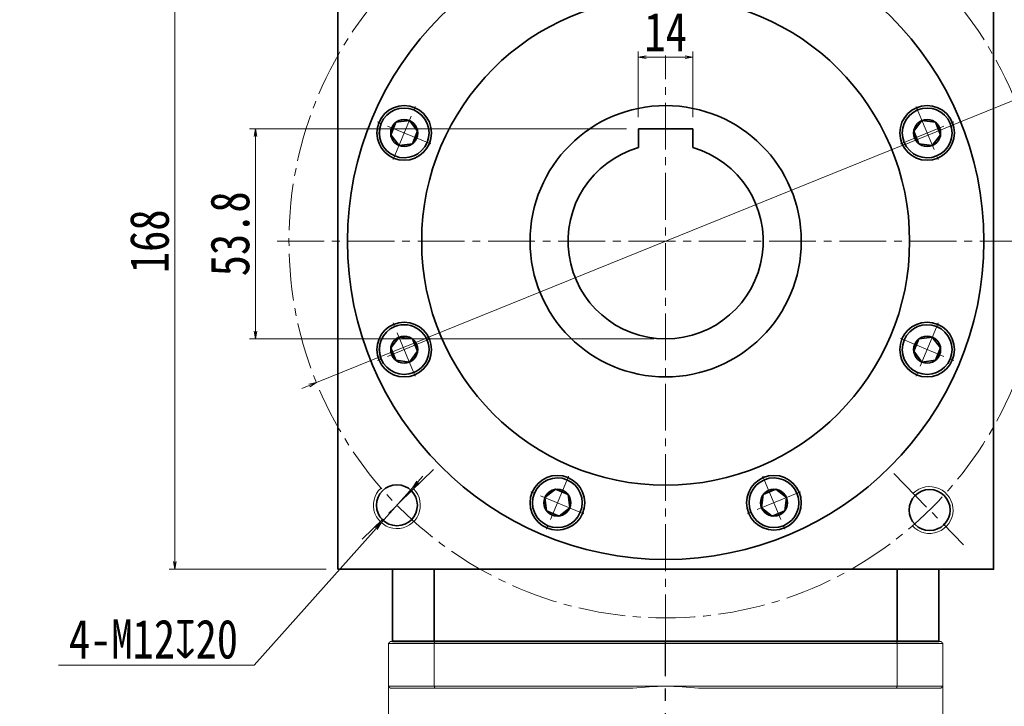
# Model space of a CAD drawing. Header units: millimetres. Extents: x 296 to 1501, y 157 to 1004.
# Tile 6 of 8: x 792 to 1044, y 713 to 889. Entities that reach past the tile are written whole.
import ezdxf

# ---------------------------------------------------------------- set-up
doc = ezdxf.new("R2010")
doc.units = ezdxf.units.MM
doc.set_wipeout_variables(frame=1)
doc.linetypes.add('CENTER2', pattern=[28.575, 19.05, -3.175, 3.175, -3.175])
doc.linetypes.add('点画线', pattern=[18, 12, -2, 2, -2])
doc.layers.add('3中心线层', color=1, linetype='CENTER2')
for name, color, linetype, lineweight in [('EB0', 7, 'Continuous', 35), ('中心线层', 1, '点画线', 18), ('尺寸线层', 3, 'Continuous', 18), ('粗实线', 7, 'Continuous', 40), ('粗实线层', 7, 'Continuous', 35)]:
    doc.layers.add(name, color=color, linetype=linetype, lineweight=lineweight)
doc.styles.add('宋体', font='SimSun.ttf', dxfattribs={"width": 0.8})
doc.dimstyles.new('A水平标注$0', dxfattribs={"dimtxt": 3.5, "dimasz": 2, "dimexe": 1.5, "dimexo": 3, "dimgap": 1.1, "dimtad": 1, "dimtoh": 1, "dimdec": 4, "dimdsep": 46, "dimtxsty": '宋体', "dimblk": 'OPEN', "dimcen": 3, "dimclrd": 3, "dimclre": 3, "dimclrt": 6, "dimadec": 0, "dimazin": 0, "dimtm": 1e-09, "dimtfac": 1, "dimtdec": 4, "dimtix": 1, "dimtmove": 0, "dimatfit": 3, "dimldrblk": 'OPEN', "dimfxl": 0, "dimlwd": 13, "dimlwe": 13, "dimarcsym": 0})
doc.dimstyles.new('D直径标注φ25', dxfattribs={"dimtxt": 3.5, "dimasz": 2, "dimexe": 1, "dimexo": 3, "dimtad": 1, "dimtoh": 1, "dimdec": 1, "dimdsep": 46, "dimtxsty": '宋体', "dimblk": 'OPEN', "dimcen": 3, "dimclrd": 3, "dimclre": 3, "dimclrt": 130, "dimadec": 0, "dimazin": 0, "dimtm": 1e-09, "dimtfac": 1, "dimtdec": 1, "dimtmove": 0, "dimatfit": 0, "dimldrblk": 'OPEN', "dimfxl": 0, "dimlwd": 13, "dimlwe": 13, "dimarcsym": 0})
doc.dimstyles.new('螺孔(M8-7H)', dxfattribs={"dimtxt": 3.5, "dimasz": 2, "dimexe": 1.25, "dimexo": 3, "dimtad": 1, "dimtoh": 1, "dimdec": 4, "dimdsep": 46, "dimtxsty": '宋体', "dimblk": 'OPEN', "dimcen": 3, "dimclrd": 3, "dimclre": 3, "dimclrt": 2, "dimadec": 0, "dimazin": 0, "dimtm": 1e-09, "dimtfac": 1, "dimtdec": 4, "dimtmove": 0, "dimatfit": 3, "dimldrblk": 'OPEN', "dimfxl": 0, "dimlwd": 9, "dimlwe": 9, "dimarcsym": 0})

# ---------------------------------------------------------------- blocks, each defined once
blk = doc.blocks.new('*X7')
at = {"layer": '中心线层', "linetype": '点画线', "lineweight": 18}
for p, q in [((0, -7.37), (0, 7.37)), ((-7.37, 0), (7.37, 0))]:
    blk.add_line(p, q, dxfattribs=at)
at = {"layer": '粗实线层'}
for p, q in [((-3.46, 0), (-1.73, 3)), ((-1.73, 3), (1.73, 3)), ((3.46, 0), (1.73, 3)), ((3.46, 0), (1.73, 3)), ((-3.46, 0), (-1.73, -3)), ((3.46, 0), (1.73, -3)), ((-1.73, -3), (1.73, -3))]:
    blk.add_line(p, q, dxfattribs=at)
blk.add_circle((0, 0), 3.46, dxfattribs=at)
for start, end in [(0, 180), (180, 360)]:
    blk.add_arc((0, 0), 6.37, start, end, dxfattribs=at)
blk = doc.blocks.new('_Open')
at = {"color": 0, "linetype": 'ByBlock', "lineweight": -2}
for p, q in [((-1, 0.17), (0, 0)), ((-1, -0.17), (0, 0)), ((0, 0), (-1, 0))]:
    blk.add_line(p, q, dxfattribs=at)
blk = doc.blocks.new('*D18')
at = {"layer": 'Defpoints', "color": 0, "transparency": 16777216}
for p in [(1046.63, 868.53), (867.72, 796.13)]:
    blk.add_point(p, dxfattribs=at)
at = {"layer": '尺寸线层', "color": 3, "lineweight": 13, "transparency": 16777216}
for p, q in [((1048.48, 869.28), (1063.32, 875.29)), ((1063.32, 875.29), (1089.94, 875.29)), ((867.72, 796.13), (1046.63, 868.53)), ((865.87, 795.38), (864.01, 794.63))]:
    blk.add_line(p, q, dxfattribs=at)
at = {"layer": '尺寸线层', "color": 3, "lineweight": 13, "transparency": 16777216, "xscale": 2, "yscale": 2, "zscale": 2}
for p, rotation in [((1046.63, 868.53), 202.0337009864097), ((867.72, 796.13), 22.0337009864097)]:
    blk.add_blockref('_Open', p, dxfattribs=dict(at, rotation=rotation))
at = {"layer": '尺寸线层', "color": 130, "transparency": 16777216, "insert": (1077.38, 882.01), "char_height": 10, "attachment_point": 5, "style": '宋体', "bg_fill": 3, "box_fill_scale": 1.1, "bg_fill_color": 256, "bg_fill_true_color": 13158600, "bg_fill_transparency": 0}
blk.add_mtext('φ193', dxfattribs=at)
blk = doc.blocks.new('*D20')
at = {"layer": 'Defpoints', "color": 0, "transparency": 16777216}
for p in [(831.47, 916.33), (873.17, 916.33), (873.17, 748.33)]:
    blk.add_point(p, dxfattribs=at)
at = {"layer": '尺寸线层', "color": 3, "lineweight": 13, "transparency": 16777216}
for p, q in [((870.17, 916.33), (829.97, 916.33)), ((831.47, 750.33), (831.47, 914.33)), ((870.17, 748.33), (829.97, 748.33))]:
    blk.add_line(p, q, dxfattribs=at)
at = {"layer": '尺寸线层', "color": 3, "lineweight": 13, "transparency": 16777216, "xscale": 2, "yscale": 2, "zscale": 2}
for p, rotation in [((831.47, 916.33), 90), ((831.47, 748.33), 270)]:
    blk.add_blockref('_Open', p, dxfattribs=dict(at, rotation=rotation))
at = {"layer": '尺寸线层', "color": 6, "transparency": 16777216, "insert": (824.97, 832.33), "char_height": 10, "attachment_point": 5, "rotation": 90, "style": '宋体', "bg_fill": 3, "box_fill_scale": 1.1, "bg_fill_color": 256, "bg_fill_true_color": 13158600, "bg_fill_transparency": 0}
blk.add_mtext('168', dxfattribs=at)
blk = doc.blocks.new('*D23')
at = {"layer": 'Defpoints', "color": 0, "transparency": 16777216}
for p in [(950.17, 879.45), (950.17, 861.13), (964.17, 861.13)]:
    blk.add_point(p, dxfattribs=at)
at = {"layer": '尺寸线层', "color": 3, "lineweight": 13, "transparency": 16777216}
for p, q in [((950.17, 864.13), (950.17, 880.95)), ((964.17, 864.13), (964.17, 880.95)), ((962.17, 879.45), (952.17, 879.45))]:
    blk.add_line(p, q, dxfattribs=at)
at = {"layer": '尺寸线层', "color": 3, "lineweight": 13, "transparency": 16777216, "xscale": 2, "yscale": 2, "zscale": 2, "rotation": 180}
blk.add_blockref('_Open', (950.17, 879.45), dxfattribs=at)
at = {"layer": '尺寸线层', "color": 3, "lineweight": 13, "transparency": 16777216, "xscale": 2, "yscale": 2, "zscale": 2}
blk.add_blockref('_Open', (964.17, 879.45), dxfattribs=at)
at = {"layer": '尺寸线层', "color": 6, "transparency": 16777216, "insert": (957.17, 885.95), "char_height": 10, "attachment_point": 5, "style": '宋体', "bg_fill": 3, "box_fill_scale": 1.1, "bg_fill_color": 256, "bg_fill_true_color": 13158600, "bg_fill_transparency": 0}
blk.add_mtext('14', dxfattribs=at)
blk = doc.blocks.new('*D24')
at = {"layer": 'Defpoints', "color": 0, "transparency": 16777216}
for p in [(950.17, 861.13), (852.1, 807.33), (957.17, 807.33)]:
    blk.add_point(p, dxfattribs=at)
at = {"layer": '尺寸线层', "color": 3, "lineweight": 13, "transparency": 16777216}
for p, q in [((947.17, 861.13), (850.6, 861.13)), ((852.1, 859.13), (852.1, 809.33)), ((954.17, 807.33), (850.6, 807.33))]:
    blk.add_line(p, q, dxfattribs=at)
at = {"layer": '尺寸线层', "color": 3, "lineweight": 13, "transparency": 16777216, "xscale": 2, "yscale": 2, "zscale": 2}
for p, rotation in [((852.1, 861.13), 90), ((852.1, 807.33), 270)]:
    blk.add_blockref('_Open', p, dxfattribs=dict(at, rotation=rotation))
at = {"layer": '尺寸线层', "color": 6, "transparency": 16777216, "insert": (845.6, 834.23), "char_height": 10, "attachment_point": 5, "rotation": 90, "style": '宋体', "bg_fill": 3, "box_fill_scale": 1.1, "bg_fill_color": 256, "bg_fill_true_color": 13158600, "bg_fill_transparency": 0}
blk.add_mtext('53.8', dxfattribs=at)
blk = doc.blocks.new('*D28')
at = {"layer": 'Defpoints', "color": 0, "transparency": 16777216}
for p in [(1041.17, 916.33), (1167.19, 916.33), (1046.67, 559.83)]:
    blk.add_point(p, dxfattribs=at)
at = {"layer": '尺寸线层', "color": 3, "lineweight": 13, "transparency": 16777216}
for p, q in [((1044.17, 916.33), (1168.69, 916.33)), ((1167.19, 561.83), (1167.19, 914.33)), ((1049.67, 559.83), (1168.69, 559.83))]:
    blk.add_line(p, q, dxfattribs=at)
at = {"layer": '尺寸线层', "color": 3, "lineweight": 13, "transparency": 16777216, "xscale": 2, "yscale": 2, "zscale": 2}
for p, rotation in [((1167.19, 916.33), 90), ((1167.19, 559.83), 270)]:
    blk.add_blockref('_Open', p, dxfattribs=dict(at, rotation=rotation))
at = {"layer": '尺寸线层', "color": 6, "transparency": 16777216, "insert": (1160.69, 738.08), "char_height": 10, "attachment_point": 5, "rotation": 90, "style": '宋体', "bg_fill": 3, "box_fill_scale": 1.1, "bg_fill_color": 256, "bg_fill_true_color": 13158600, "bg_fill_transparency": 0}
blk.add_mtext('356.5', dxfattribs=at)
blk = doc.blocks.new('*D31')
at = {"color": 3, "lineweight": 9, "transparency": 16777216}
for p, q in [((893.65, 770.68), (894.98, 772.18)), ((892.32, 769.19), (884.33, 760.24)), ((851.8, 723.76), (883, 758.74)), ((801.64, 723.76), (851.8, 723.76))]:
    blk.add_line(p, q, dxfattribs=at)
at = {"layer": 'Defpoints', "color": 0, "transparency": 16777216}
for p in [(892.32, 769.19), (884.33, 760.24)]:
    blk.add_point(p, dxfattribs=at)
at = {"color": 3, "lineweight": 9, "transparency": 16777216, "xscale": 2, "yscale": 2, "zscale": 2}
for p, rotation in [((892.32, 769.19), 228.2693170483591), ((884.33, 760.24), 48.26931704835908)]:
    blk.add_blockref('_Open', p, dxfattribs=dict(at, rotation=rotation))
at = {"color": 2, "transparency": 16777216, "insert": (825.97, 730.36), "char_height": 10, "attachment_point": 5, "style": '宋体', "bg_fill": 3, "box_fill_scale": 1.1, "bg_fill_color": 256, "bg_fill_true_color": 13158600, "bg_fill_transparency": 0}
blk.add_mtext('4-M12{\\famgdt|b0|i0|c0|p0;x}{20}', dxfattribs=at)

msp = doc.modelspace()

# ---------------------------------------------------------------- linework, layer by layer
at = {"color": 7, "linetype": 'Continuous', "lineweight": 15}
for p, q in [((897.88461, 729.33102), (897.88461, 718.33103)), ((1016.4637, 729.33102), (897.88461, 729.33102)), ((898.0662, 729.83103), (1016.2821, 729.83103)), ((1016.2821, 729.83103), (1027.67415, 729.83103)), ((1028.17415, 729.33102), (1016.4637, 729.33102)), ((1016.4637, 718.33103), (1016.4637, 729.33102)), ((1028.17415, 729.33102), (1028.17415, 718.33103)), ((886.17415, 718.33103), (897.88461, 718.33103)), ((898.0662, 717.83102), (886.67415, 717.83102)), ((897.88461, 718.33103), (957.17415, 718.33103)), ((948.76285, 717.83102), (898.0662, 717.83102)), ((957.17415, 718.33103), (1016.4637, 718.33103)), ((1016.2821, 717.83102), (965.58545, 717.83102)), ((1027.67415, 717.83102), (1016.2821, 717.83102)), ((1016.4637, 718.33103), (1028.17415, 718.33103))]:
    msp.add_line(p, q, dxfattribs=at)
for start, end in [(90, 96.8037548), (83.1962452, 90)]:
    msp.add_arc((957.17415, 647.33103), 71, start, end, dxfattribs=at)
for points in [[(897.88461, 729.33102), (898.0662, 729.83103)], [(1016.4637, 729.33102), (1016.2821, 729.83103)], [(1028.17415, 729.33102), (1027.67415, 729.83103)], [(886.17415, 718.33103), (886.17415, 676.83102)], [(886.17415, 718.33103), (886.67415, 717.83102)], [(897.88461, 718.33103), (898.0662, 717.83102)], [(1016.4637, 718.33103), (1016.2821, 717.83102)], [(1028.17415, 718.33103), (1027.67415, 717.83102)], [(1028.17415, 676.83102), (1028.17415, 718.33103)]]:
    msp.add_open_spline(points, degree=1, dxfattribs=at)
at = {"layer": '3中心线层'}
msp.add_line((957.17415, 549.4854), (957.17415, 729.83103), dxfattribs=at)
at = {"layer": 'EB0', "linetype": 'Continuous', "lineweight": 35}
msp.add_line((887.17415, 729.83103), (1027.17415, 729.83103), dxfattribs=at)
msp.add_line((887.17415, 729.83103), (1027.17415, 729.83103), dxfattribs=at)
msp.add_line((887.17415, 729.83103), (1027.17415, 729.83103), dxfattribs=at)
msp.add_line((887.17415, 729.83103), (1027.17415, 729.83103), dxfattribs=at)
at = {"layer": '中心线层'}
for p, q in [((957.17415, 729.83103), (957.17415, 931.83103)), ((857.67415, 832.33103), (1056.67415, 832.33103)), ((897.66076, 773.88038), (879.45031, 755.99512)), ((1015.6248, 772.81764), (1033.51006, 754.60719))]:
    msp.add_line(p, q, dxfattribs=at)
msp.add_circle((957.17415, 832.33103), 96.5, dxfattribs=at)
at = {"layer": '粗实线', "color": 0, "lineweight": 40}
msp.add_line((1027.17415, 729.83103), (887.17415, 729.83103), dxfattribs=at)
msp.add_line((1027.17415, 729.83103), (887.17415, 729.83103), dxfattribs=at)
at = {"layer": '粗实线层'}
for p, q in [((887.17415, 729.83103), (887.17415, 748.33103)), ((897.88461, 729.83103), (897.88461, 748.33103)), ((1016.4637, 729.83103), (1016.4637, 748.33103)), ((1027.17415, 729.83103), (1027.17415, 748.33103))]:
    msp.add_line(p, q, dxfattribs=at)
for centre, radius in [((957.17415, 832.33103), 81.5), ((957.17415, 832.33103), 62.5), ((890.19288, 860.07558), 7), ((1024.15542, 860.07558), 7), ((890.19288, 804.58648), 7), ((1024.15542, 804.58648), 7), ((929.4296, 765.34977), 7), ((984.9187, 765.34977), 7), ((888.3264, 764.71271), 5.25), ((1024.79247, 763.48328), 5.25)]:
    msp.add_circle(centre, radius, dxfattribs=at)
at = {"layer": '粗实线层', "lineweight": 18}
for centre, start, end in [((1024.79247, 763.48328), 222.7023328, 134.4838358), ((888.3264, 764.71271), 132.7023328, 44.4838358)]:
    msp.add_arc(centre, 6, start, end, dxfattribs=at)

# ---------------------------------------------------------------- next in the draw order: wipeouts: each hides what was drawn before it
for points in [[(892.62866, 865.95607), (892.59739, 865.96893), (892.56605, 865.98162), (892.53464, 865.99415), (892.50316, 866.0065), (892.47162, 866.01869), (892.44001, 866.03072), (892.40835, 866.04257), (892.37661, 866.05426), (892.34482, 866.06577), (892.31297, 866.07712), (892.28105, 866.0883), (892.24908, 866.09931), (892.21705, 866.11015), (892.18496, 866.12081), (892.15282, 866.13131), (892.12062, 866.14164), (892.08837, 866.15179), (892.05606, 866.16178), (892.0237, 866.17159), (891.99129, 866.18123), (891.95883, 866.1907), (891.92632, 866.19999), (891.89376, 866.20912), (891.86115, 866.21807), (891.82849, 866.22684), (891.79579, 866.23545), (891.76304, 866.24387), (891.73025, 866.25213), (891.69741, 866.26021), (891.66454, 866.26811), (891.66454, 866.26811), (891.37167, 866.33047), (891.0762, 866.37899), (890.77878, 866.41356), (890.48005, 866.4341), (890.18069, 866.44057), (889.88136, 866.43295), (889.58272, 866.41127), (889.28543, 866.37556), (888.99015, 866.32591), (888.69752, 866.26243), (888.40821, 866.18526), (888.12285, 866.09457), (887.84207, 865.99055), (887.56649, 865.87345), (887.29672, 865.74351), (887.03336, 865.60104), (886.777, 865.44633), (886.52819, 865.27974), (886.28749, 865.10163), (886.05544, 864.9124), (885.83254, 864.71246), (885.6193, 864.50226), (885.41617, 864.28227), (885.22362, 864.05297), (885.04206, 863.81486), (884.8719, 863.56848), (884.71352, 863.31437), (884.56726, 863.05309), (884.43345, 862.78523), (884.31239, 862.51136), (884.31239, 862.51136), (884.20434, 862.23211), (884.10955, 861.94808), (884.02822, 861.65991), (883.96053, 861.36823), (883.90663, 861.07369), (883.86664, 860.77695), (883.84066, 860.47865), (883.82873, 860.17946), (883.83089, 859.88004), (883.84712, 859.58105), (883.8774, 859.28316), (883.92166, 858.98702), (883.97979, 858.69329), (884.05168, 858.40261), (884.13715, 858.11565), (884.23603, 857.83301), (884.34809, 857.55534), (884.47308, 857.28325), (884.61074, 857.01734), (884.76074, 856.7582), (884.92277, 856.50639), (885.09646, 856.26249), (885.28143, 856.02702), (885.47726, 855.80052), (885.68354, 855.58347), (885.89979, 855.37637), (886.12555, 855.17967), (886.3603, 854.9938), (886.60354, 854.81917), (886.85472, 854.65618), (886.85472, 854.65618), (886.88356, 854.63853), (886.91249, 854.62102), (886.94151, 854.60367), (886.97063, 854.58648), (886.99983, 854.56943), (887.02913, 854.55255), (887.05852, 854.53582), (887.08799, 854.51925), (887.11755, 854.50283), (887.1472, 854.48657), (887.17694, 854.47047), (887.20676, 854.45453), (887.23666, 854.43874), (887.26665, 854.42311), (887.29672, 854.40765), (887.32687, 854.39234), (887.35711, 854.3772), (887.38742, 854.36221), (887.41781, 854.34739), (887.44828, 854.33273), (887.47883, 854.31823), (887.50945, 854.30389), (887.54015, 854.28972), (887.57093, 854.2757), (887.60178, 854.26186), (887.6327, 854.24817), (887.6637, 854.23465), (887.69476, 854.2213), (887.7259, 854.20811), (887.7571, 854.19509), (887.7571, 854.19509), (888.0682, 854.07567), (888.38513, 853.97269), (888.707, 853.88645), (889.03296, 853.81716), (889.36209, 853.76503), (889.69349, 853.7302), (890.02627, 853.71276), (890.3595, 853.71276), (890.69228, 853.7302), (891.02368, 853.76503), (891.35281, 853.81716), (891.67876, 853.88645), (892.00064, 853.97269), (892.31757, 854.07567), (892.62866, 854.19509), (892.93309, 854.33063), (893.23, 854.48191), (893.51859, 854.64853), (893.79806, 854.83002), (894.06765, 855.02589), (894.32662, 855.2356), (894.57426, 855.45857), (894.80989, 855.6942), (895.03287, 855.94184), (895.24258, 856.20081), (895.43845, 856.47041), (895.61994, 856.74988), (895.78656, 857.03847), (895.93784, 857.33538), (896.07338, 857.6398), (896.07338, 857.6398), (896.1928, 857.9509), (896.29577, 858.26782), (896.38202, 858.5897), (896.4513, 858.91565), (896.50343, 859.24478), (896.53826, 859.57619), (896.5557, 859.90897), (896.5557, 860.2422), (896.53826, 860.57497), (896.50343, 860.90638), (896.4513, 861.23551), (896.38202, 861.56146), (896.29577, 861.88334), (896.1928, 862.20026), (896.07338, 862.51136), (895.93784, 862.81578), (895.78656, 863.1127), (895.61994, 863.40128), (895.43845, 863.68076), (895.24258, 863.95035), (895.03287, 864.20932), (894.80989, 864.45696), (894.57426, 864.69259), (894.32662, 864.91557), (894.06765, 865.12528), (893.79806, 865.32114), (893.51859, 865.50264), (893.23, 865.66925), (892.93309, 865.82054)], [(1026.5912, 854.19509), (1026.6224, 854.20811), (1026.65354, 854.2213), (1026.68461, 854.23465), (1026.7156, 854.24817), (1026.74652, 854.26186), (1026.77737, 854.2757), (1026.80815, 854.28972), (1026.83885, 854.30389), (1026.86947, 854.31823), (1026.90002, 854.33273), (1026.93049, 854.34739), (1026.96088, 854.36221), (1026.9912, 854.3772), (1027.02143, 854.39234), (1027.05158, 854.40765), (1027.08165, 854.42311), (1027.11164, 854.43874), (1027.14154, 854.45453), (1027.17136, 854.47047), (1027.2011, 854.48657), (1027.23075, 854.50283), (1027.26031, 854.51925), (1027.28978, 854.53582), (1027.31917, 854.55255), (1027.34847, 854.56943), (1027.37767, 854.58648), (1027.40679, 854.60367), (1027.43581, 854.62102), (1027.46475, 854.63853), (1027.49358, 854.65618), (1027.49358, 854.65618), (1027.74476, 854.81917), (1027.988, 854.9938), (1028.22276, 855.17967), (1028.44851, 855.37637), (1028.66476, 855.58347), (1028.87104, 855.80052), (1029.06687, 856.02702), (1029.25184, 856.26249), (1029.42553, 856.50639), (1029.58756, 856.7582), (1029.73757, 857.01734), (1029.87522, 857.28325), (1030.00021, 857.55534), (1030.11227, 857.83301), (1030.21115, 858.11565), (1030.29662, 858.40261), (1030.36851, 858.69329), (1030.42664, 858.98702), (1030.4709, 859.28316), (1030.50118, 859.58105), (1030.51741, 859.88004), (1030.51957, 860.17946), (1030.50764, 860.47865), (1030.48166, 860.77695), (1030.44167, 861.07369), (1030.38777, 861.36823), (1030.32008, 861.65991), (1030.23875, 861.94808), (1030.14396, 862.23211), (1030.03591, 862.51136), (1030.03591, 862.51136), (1029.91485, 862.78523), (1029.78104, 863.05309), (1029.63478, 863.31437), (1029.4764, 863.56848), (1029.30624, 863.81486), (1029.12468, 864.05297), (1028.93213, 864.28227), (1028.729, 864.50226), (1028.51576, 864.71246), (1028.29286, 864.9124), (1028.06081, 865.10163), (1027.82011, 865.27974), (1027.5713, 865.44633), (1027.31494, 865.60104), (1027.05158, 865.74351), (1026.78181, 865.87345), (1026.50623, 865.99055), (1026.22545, 866.09457), (1025.94009, 866.18526), (1025.65078, 866.26243), (1025.35815, 866.32591), (1025.06287, 866.37556), (1024.76558, 866.41127), (1024.46694, 866.43295), (1024.16761, 866.44057), (1023.86825, 866.4341), (1023.56952, 866.41356), (1023.2721, 866.37899), (1022.97663, 866.33047), (1022.68376, 866.26811), (1022.68376, 866.26811), (1022.65089, 866.26021), (1022.61805, 866.25213), (1022.58526, 866.24387), (1022.55251, 866.23545), (1022.51981, 866.22684), (1022.48715, 866.21807), (1022.45455, 866.20912), (1022.42199, 866.19999), (1022.38947, 866.1907), (1022.35701, 866.18123), (1022.3246, 866.17159), (1022.29224, 866.16178), (1022.25993, 866.15179), (1022.22768, 866.14164), (1022.19548, 866.13131), (1022.16334, 866.12081), (1022.13125, 866.11015), (1022.09922, 866.09931), (1022.06725, 866.0883), (1022.03533, 866.07712), (1022.00348, 866.06577), (1021.97169, 866.05426), (1021.93995, 866.04257), (1021.90829, 866.03072), (1021.87668, 866.01869), (1021.84514, 866.0065), (1021.81366, 865.99415), (1021.78225, 865.98162), (1021.75091, 865.96893), (1021.71964, 865.95607), (1021.71964, 865.95607), (1021.41521, 865.82054), (1021.1183, 865.66925), (1020.82971, 865.50264), (1020.55024, 865.32114), (1020.28065, 865.12528), (1020.02168, 864.91557), (1019.77404, 864.69259), (1019.53841, 864.45696), (1019.31543, 864.20932), (1019.10572, 863.95035), (1018.90985, 863.68076), (1018.72836, 863.40128), (1018.56175, 863.1127), (1018.41046, 862.81578), (1018.27492, 862.51136), (1018.1555, 862.20026), (1018.05253, 861.88334), (1017.96628, 861.56146), (1017.897, 861.23551), (1017.84487, 860.90638), (1017.81004, 860.57497), (1017.7926, 860.2422), (1017.7926, 859.90897), (1017.81004, 859.57619), (1017.84487, 859.24478), (1017.897, 858.91565), (1017.96628, 858.5897), (1018.05253, 858.26782), (1018.1555, 857.9509), (1018.27492, 857.6398), (1018.27492, 857.6398), (1018.41046, 857.33538), (1018.56175, 857.03847), (1018.72836, 856.74988), (1018.90985, 856.47041), (1019.10572, 856.20081), (1019.31543, 855.94184), (1019.53841, 855.6942), (1019.77404, 855.45857), (1020.02168, 855.2356), (1020.28065, 855.02589), (1020.55024, 854.83002), (1020.82971, 854.64853), (1021.1183, 854.48191), (1021.41521, 854.33063), (1021.71964, 854.19509), (1022.03074, 854.07567), (1022.34766, 853.97269), (1022.66954, 853.88645), (1022.99549, 853.81716), (1023.32462, 853.76503), (1023.65602, 853.7302), (1023.9888, 853.71276), (1024.32203, 853.71276), (1024.65481, 853.7302), (1024.98622, 853.76503), (1025.31535, 853.81716), (1025.6413, 853.88645), (1025.96317, 853.97269), (1026.2801, 854.07567)], [(887.7571, 810.46698), (887.7259, 810.45395), (887.69476, 810.44076), (887.6637, 810.42741), (887.6327, 810.41389), (887.60178, 810.40021), (887.57093, 810.38636), (887.54015, 810.37235), (887.50945, 810.35818), (887.47883, 810.34384), (887.44828, 810.32934), (887.41781, 810.31468), (887.38742, 810.29985), (887.35711, 810.28487), (887.32687, 810.26972), (887.29672, 810.25442), (887.26665, 810.23895), (887.23666, 810.22332), (887.20676, 810.20754), (887.17694, 810.1916), (887.1472, 810.17549), (887.11755, 810.15924), (887.08799, 810.14282), (887.05852, 810.12625), (887.02913, 810.10952), (886.99983, 810.09263), (886.97063, 810.07559), (886.94151, 810.05839), (886.91249, 810.04104), (886.88356, 810.02354), (886.85472, 810.00588), (886.85472, 810.00588), (886.60354, 809.84289), (886.3603, 809.66827), (886.12555, 809.4824), (885.89979, 809.28569), (885.68354, 809.07859), (885.47726, 808.86155), (885.28143, 808.63504), (885.09646, 808.39957), (884.92277, 808.15567), (884.76074, 807.90387), (884.61074, 807.64472), (884.47308, 807.37881), (884.34809, 807.10672), (884.23603, 806.82905), (884.13715, 806.54642), (884.05168, 806.25945), (883.97979, 805.96878), (883.92166, 805.67505), (883.8774, 805.37891), (883.84712, 805.08101), (883.83089, 804.78203), (883.82873, 804.48261), (883.84066, 804.18342), (883.86664, 803.88512), (883.90663, 803.58837), (883.96053, 803.29383), (884.02822, 803.00216), (884.10955, 802.71398), (884.20434, 802.42996), (884.31239, 802.1507), (884.31239, 802.1507), (884.43345, 801.87684), (884.56726, 801.60897), (884.71352, 801.34769), (884.8719, 801.09358), (885.04206, 800.8472), (885.22362, 800.6091), (885.41617, 800.37979), (885.6193, 800.1598), (885.83254, 799.9496), (886.05544, 799.74967), (886.28749, 799.56044), (886.52819, 799.38233), (886.777, 799.21574), (887.03336, 799.06103), (887.29672, 798.91855), (887.56649, 798.78862), (887.84207, 798.67151), (888.12285, 798.5675), (888.40821, 798.47681), (888.69752, 798.39963), (888.99015, 798.33615), (889.28543, 798.2865), (889.58272, 798.2508), (889.88136, 798.22911), (890.18069, 798.2215), (890.48005, 798.22797), (890.77878, 798.24851), (891.0762, 798.28307), (891.37167, 798.33159), (891.66454, 798.39395), (891.66454, 798.39395), (891.69741, 798.40186), (891.73025, 798.40994), (891.76304, 798.41819), (891.79579, 798.42662), (891.82849, 798.43522), (891.86115, 798.444), (891.89376, 798.45295), (891.92632, 798.46207), (891.95883, 798.47137), (891.99129, 798.48083), (892.0237, 798.49047), (892.05606, 798.50029), (892.08837, 798.51027), (892.12062, 798.52043), (892.15282, 798.53075), (892.18496, 798.54125), (892.21705, 798.55192), (892.24908, 798.56276), (892.28105, 798.57377), (892.31297, 798.58494), (892.34482, 798.59629), (892.37661, 798.60781), (892.40835, 798.61949), (892.44001, 798.63135), (892.47162, 798.64337), (892.50316, 798.65556), (892.53464, 798.66792), (892.56605, 798.68044), (892.59739, 798.69313), (892.62866, 798.70599), (892.62866, 798.70599), (892.93309, 798.84153), (893.23, 798.99281), (893.51859, 799.15943), (893.79806, 799.34092), (894.06765, 799.53679), (894.32662, 799.7465), (894.57426, 799.96948), (894.80989, 800.20511), (895.03287, 800.45275), (895.24258, 800.71172), (895.43845, 800.98131), (895.61994, 801.26078), (895.78656, 801.54937), (895.93784, 801.84628), (896.07338, 802.1507), (896.1928, 802.4618), (896.29577, 802.77873), (896.38202, 803.1006), (896.4513, 803.42655), (896.50343, 803.75568), (896.53826, 804.08709), (896.5557, 804.41987), (896.5557, 804.7531), (896.53826, 805.08588), (896.50343, 805.41728), (896.4513, 805.74641), (896.38202, 806.07236), (896.29577, 806.39424), (896.1928, 806.71116), (896.07338, 807.02226), (896.07338, 807.02226), (895.93784, 807.32669), (895.78656, 807.6236), (895.61994, 807.91219), (895.43845, 808.19166), (895.24258, 808.46125), (895.03287, 808.72022), (894.80989, 808.96786), (894.57426, 809.20349), (894.32662, 809.42647), (894.06765, 809.63618), (893.79806, 809.83205), (893.51859, 810.01354), (893.23, 810.18015), (892.93309, 810.33144), (892.62866, 810.46698), (892.31757, 810.5864), (892.00064, 810.68937), (891.67876, 810.77562), (891.35281, 810.8449), (891.02368, 810.89703), (890.69228, 810.93186), (890.3595, 810.9493), (890.02627, 810.9493), (889.69349, 810.93186), (889.36209, 810.89703), (889.03296, 810.8449), (888.707, 810.77562), (888.38513, 810.68937), (888.0682, 810.5864)], [(1021.71964, 798.70599), (1021.75091, 798.69313), (1021.78225, 798.68044), (1021.81366, 798.66792), (1021.84514, 798.65556), (1021.87668, 798.64337), (1021.90829, 798.63135), (1021.93995, 798.61949), (1021.97169, 798.60781), (1022.00348, 798.59629), (1022.03533, 798.58494), (1022.06725, 798.57377), (1022.09922, 798.56276), (1022.13125, 798.55192), (1022.16334, 798.54125), (1022.19548, 798.53075), (1022.22768, 798.52043), (1022.25993, 798.51027), (1022.29224, 798.50029), (1022.3246, 798.49047), (1022.35701, 798.48083), (1022.38947, 798.47137), (1022.42199, 798.46207), (1022.45455, 798.45295), (1022.48715, 798.444), (1022.51981, 798.43522), (1022.55251, 798.42662), (1022.58526, 798.41819), (1022.61805, 798.40994), (1022.65089, 798.40186), (1022.68376, 798.39395), (1022.68376, 798.39395), (1022.97663, 798.33159), (1023.2721, 798.28307), (1023.56952, 798.24851), (1023.86825, 798.22797), (1024.16761, 798.2215), (1024.46694, 798.22911), (1024.76558, 798.2508), (1025.06287, 798.2865), (1025.35815, 798.33615), (1025.65078, 798.39963), (1025.94009, 798.47681), (1026.22545, 798.5675), (1026.50623, 798.67151), (1026.78181, 798.78862), (1027.05158, 798.91855), (1027.31494, 799.06103), (1027.5713, 799.21574), (1027.82011, 799.38233), (1028.06081, 799.56044), (1028.29286, 799.74967), (1028.51576, 799.9496), (1028.729, 800.1598), (1028.93213, 800.37979), (1029.12468, 800.6091), (1029.30624, 800.8472), (1029.4764, 801.09358), (1029.63478, 801.34769), (1029.78104, 801.60897), (1029.91485, 801.87684), (1030.03591, 802.1507), (1030.03591, 802.1507), (1030.14396, 802.42996), (1030.23875, 802.71398), (1030.32008, 803.00216), (1030.38777, 803.29383), (1030.44167, 803.58837), (1030.48166, 803.88512), (1030.50764, 804.18342), (1030.51957, 804.48261), (1030.51741, 804.78203), (1030.50118, 805.08101), (1030.4709, 805.37891), (1030.42664, 805.67505), (1030.36851, 805.96878), (1030.29662, 806.25945), (1030.21115, 806.54642), (1030.11227, 806.82905), (1030.00021, 807.10672), (1029.87522, 807.37881), (1029.73757, 807.64472), (1029.58756, 807.90387), (1029.42553, 808.15567), (1029.25184, 808.39957), (1029.06687, 808.63504), (1028.87104, 808.86155), (1028.66476, 809.07859), (1028.44851, 809.28569), (1028.22276, 809.4824), (1027.988, 809.66827), (1027.74476, 809.84289), (1027.49358, 810.00588), (1027.49358, 810.00588), (1027.46475, 810.02354), (1027.43581, 810.04104), (1027.40679, 810.05839), (1027.37767, 810.07559), (1027.34847, 810.09263), (1027.31917, 810.10952), (1027.28978, 810.12625), (1027.26031, 810.14282), (1027.23075, 810.15924), (1027.2011, 810.17549), (1027.17136, 810.1916), (1027.14154, 810.20754), (1027.11164, 810.22332), (1027.08165, 810.23895), (1027.05158, 810.25442), (1027.02143, 810.26972), (1026.9912, 810.28487), (1026.96088, 810.29985), (1026.93049, 810.31468), (1026.90002, 810.32934), (1026.86947, 810.34384), (1026.83885, 810.35818), (1026.80815, 810.37235), (1026.77737, 810.38636), (1026.74652, 810.40021), (1026.7156, 810.41389), (1026.68461, 810.42741), (1026.65354, 810.44076), (1026.6224, 810.45395), (1026.5912, 810.46698), (1026.5912, 810.46698), (1026.2801, 810.5864), (1025.96317, 810.68937), (1025.6413, 810.77562), (1025.31535, 810.8449), (1024.98622, 810.89703), (1024.65481, 810.93186), (1024.32203, 810.9493), (1023.9888, 810.9493), (1023.65602, 810.93186), (1023.32462, 810.89703), (1022.99549, 810.8449), (1022.66954, 810.77562), (1022.34766, 810.68937), (1022.03074, 810.5864), (1021.71964, 810.46698), (1021.41521, 810.33144), (1021.1183, 810.18015), (1020.82971, 810.01354), (1020.55024, 809.83205), (1020.28065, 809.63618), (1020.02168, 809.42647), (1019.77404, 809.20349), (1019.53841, 808.96786), (1019.31543, 808.72022), (1019.10572, 808.46125), (1018.90985, 808.19166), (1018.72836, 807.91219), (1018.56175, 807.6236), (1018.41046, 807.32669), (1018.27492, 807.02226), (1018.27492, 807.02226), (1018.1555, 806.71116), (1018.05253, 806.39424), (1017.96628, 806.07236), (1017.897, 805.74641), (1017.84487, 805.41728), (1017.81004, 805.08588), (1017.7926, 804.7531), (1017.7926, 804.41987), (1017.81004, 804.08709), (1017.84487, 803.75568), (1017.897, 803.42655), (1017.96628, 803.1006), (1018.05253, 802.77873), (1018.1555, 802.4618), (1018.27492, 802.1507), (1018.41046, 801.84628), (1018.56175, 801.54937), (1018.72836, 801.26078), (1018.90985, 800.98131), (1019.10572, 800.71172), (1019.31543, 800.45275), (1019.53841, 800.20511), (1019.77404, 799.96948), (1020.02168, 799.7465), (1020.28065, 799.53679), (1020.55024, 799.34092), (1020.82971, 799.15943), (1021.1183, 798.99281), (1021.41521, 798.84153)], [(923.54911, 767.78555), (923.53625, 767.75427), (923.52356, 767.72293), (923.51104, 767.69152), (923.49868, 767.66004), (923.48649, 767.6285), (923.47447, 767.5969), (923.46261, 767.56523), (923.45093, 767.5335), (923.43941, 767.5017), (923.42806, 767.46985), (923.41688, 767.43794), (923.40588, 767.40596), (923.39504, 767.37393), (923.38437, 767.34185), (923.37387, 767.3097), (923.36354, 767.2775), (923.35339, 767.24525), (923.3434, 767.21294), (923.33359, 767.18058), (923.32395, 767.14817), (923.31448, 767.11571), (923.30519, 767.0832), (923.29607, 767.05064), (923.28712, 767.01803), (923.27834, 766.98537), (923.26974, 766.95267), (923.26131, 766.91992), (923.25305, 766.88713), (923.24497, 766.8543), (923.23707, 766.82142), (923.23707, 766.82142), (923.17471, 766.52856), (923.12619, 766.23308), (923.09162, 765.93566), (923.07108, 765.63694), (923.06461, 765.33758), (923.07223, 765.03825), (923.09391, 764.7396), (923.12962, 764.44231), (923.17927, 764.14703), (923.24275, 763.85441), (923.31992, 763.56509), (923.41062, 763.27973), (923.51463, 762.99895), (923.63173, 762.72337), (923.76167, 762.4536), (923.90415, 762.19024), (924.05885, 761.93388), (924.22545, 761.68507), (924.40355, 761.44438), (924.59279, 761.21232), (924.79272, 760.98943), (925.00292, 760.77618), (925.22291, 760.57305), (925.45222, 760.3805), (925.69032, 760.19894), (925.9367, 760.02878), (926.19081, 759.8704), (926.45209, 759.72414), (926.71996, 759.59033), (926.99382, 759.46927), (926.99382, 759.46927), (927.27308, 759.36123), (927.5571, 759.26643), (927.84527, 759.1851), (928.13695, 759.11741), (928.43149, 759.06351), (928.72824, 759.02353), (929.02653, 758.99754), (929.32572, 758.98561), (929.62515, 758.98777), (929.92413, 759.00401), (930.22203, 759.03429), (930.51817, 759.07854), (930.8119, 759.13668), (931.10257, 759.20856), (931.38954, 759.29404), (931.67217, 759.39291), (931.94984, 759.50497), (932.22193, 759.62997), (932.48784, 759.76762), (932.74699, 759.91762), (932.99879, 760.07965), (933.24269, 760.25334), (933.47816, 760.43831), (933.70466, 760.63415), (933.92171, 760.84042), (934.12881, 761.05667), (934.32552, 761.28243), (934.51139, 761.51718), (934.68601, 761.76042), (934.849, 762.0116), (934.849, 762.0116), (934.86666, 762.04044), (934.88416, 762.06937), (934.90151, 762.09839), (934.91871, 762.12751), (934.93575, 762.15672), (934.95263, 762.18601), (934.96936, 762.2154), (934.98594, 762.24487), (935.00235, 762.27444), (935.01861, 762.30408), (935.03471, 762.33382), (935.05066, 762.36364), (935.06644, 762.39354), (935.08207, 762.42353), (935.09753, 762.4536), (935.11284, 762.48375), (935.12799, 762.51399), (935.14297, 762.5443), (935.15779, 762.57469), (935.17246, 762.60516), (935.18696, 762.63571), (935.20129, 762.66634), (935.21547, 762.69704), (935.22948, 762.72781), (935.24333, 762.75866), (935.25701, 762.78958), (935.27053, 762.82058), (935.28388, 762.85164), (935.29707, 762.88278), (935.31009, 762.91399), (935.31009, 762.91399), (935.42951, 763.22509), (935.53249, 763.54201), (935.61874, 763.86389), (935.68802, 764.18984), (935.74015, 764.51897), (935.77498, 764.85037), (935.79242, 765.18315), (935.79242, 765.51638), (935.77498, 765.84916), (935.74015, 766.18057), (935.68802, 766.5097), (935.61874, 766.83565), (935.53249, 767.15752), (935.42951, 767.47445), (935.31009, 767.78555), (935.17456, 768.08997), (935.02327, 768.38688), (934.85666, 768.67547), (934.67516, 768.95494), (934.4793, 769.22453), (934.26959, 769.4835), (934.04661, 769.73114), (933.81098, 769.96677), (933.56334, 770.18975), (933.30437, 770.39946), (933.03478, 770.59533), (932.75531, 770.77682), (932.46672, 770.94344), (932.1698, 771.09472), (931.86538, 771.23026), (931.86538, 771.23026), (931.55428, 771.34968), (931.23736, 771.45265), (930.91548, 771.5389), (930.58953, 771.60818), (930.2604, 771.66031), (929.92899, 771.69515), (929.59622, 771.71259), (929.26299, 771.71259), (928.93021, 771.69515), (928.5988, 771.66031), (928.26967, 771.60818), (927.94372, 771.5389), (927.62184, 771.45265), (927.30492, 771.34968), (926.99382, 771.23026), (926.6894, 771.09472), (926.39249, 770.94344), (926.1039, 770.77682), (925.82443, 770.59533), (925.55484, 770.39946), (925.29586, 770.18975), (925.04822, 769.96677), (924.81259, 769.73114), (924.58962, 769.4835), (924.37991, 769.22453), (924.18404, 768.95494), (924.00255, 768.67547), (923.83593, 768.38688), (923.68465, 768.08997)], [(979.03821, 762.91399), (979.05123, 762.88278), (979.06442, 762.85164), (979.07777, 762.82058), (979.09129, 762.78958), (979.10497, 762.75866), (979.11882, 762.72781), (979.13283, 762.69704), (979.14701, 762.66634), (979.16134, 762.63571), (979.17584, 762.60516), (979.19051, 762.57469), (979.20533, 762.5443), (979.22032, 762.51399), (979.23546, 762.48375), (979.25077, 762.4536), (979.26623, 762.42353), (979.28186, 762.39354), (979.29764, 762.36364), (979.31359, 762.33382), (979.32969, 762.30408), (979.34595, 762.27444), (979.36236, 762.24487), (979.37894, 762.2154), (979.39567, 762.18601), (979.41255, 762.15672), (979.42959, 762.12751), (979.44679, 762.09839), (979.46414, 762.06937), (979.48164, 762.04044), (979.4993, 762.0116), (979.4993, 762.0116), (979.66229, 761.76042), (979.83692, 761.51718), (980.02278, 761.28243), (980.21949, 761.05667), (980.42659, 760.84042), (980.64364, 760.63415), (980.87014, 760.43831), (981.10561, 760.25334), (981.34951, 760.07965), (981.60131, 759.91762), (981.86046, 759.76762), (982.12637, 759.62997), (982.39846, 759.50497), (982.67613, 759.39291), (982.95876, 759.29404), (983.24573, 759.20856), (983.5364, 759.13668), (983.83013, 759.07854), (984.12627, 759.03429), (984.42417, 759.00401), (984.72316, 758.98777), (985.02258, 758.98561), (985.32177, 758.99754), (985.62007, 759.02353), (985.91681, 759.06351), (986.21135, 759.11741), (986.50303, 759.1851), (986.7912, 759.26643), (987.07522, 759.36123), (987.35448, 759.46927), (987.35448, 759.46927), (987.62834, 759.59033), (987.89621, 759.72414), (988.15749, 759.8704), (988.4116, 760.02878), (988.65798, 760.19894), (988.89609, 760.3805), (989.12539, 760.57305), (989.34538, 760.77618), (989.55558, 760.98943), (989.75552, 761.21232), (989.94475, 761.44438), (990.12286, 761.68507), (990.28945, 761.93388), (990.44415, 762.19024), (990.58663, 762.4536), (990.71657, 762.72337), (990.83367, 762.99895), (990.93768, 763.27973), (991.02838, 763.56509), (991.10555, 763.85441), (991.16903, 764.14703), (991.21868, 764.44231), (991.25439, 764.7396), (991.27607, 765.03825), (991.28369, 765.33758), (991.27722, 765.63694), (991.25668, 765.93566), (991.22211, 766.23308), (991.17359, 766.52856), (991.11123, 766.82142), (991.11123, 766.82142), (991.10333, 766.8543), (991.09525, 766.88713), (991.08699, 766.91992), (991.07856, 766.95267), (991.06996, 766.98537), (991.06118, 767.01803), (991.05224, 767.05064), (991.04311, 767.0832), (991.03382, 767.11571), (991.02435, 767.14817), (991.01471, 767.18058), (991.0049, 767.21294), (990.99491, 767.24525), (990.98476, 767.2775), (990.97443, 767.3097), (990.96393, 767.34185), (990.95326, 767.37393), (990.94243, 767.40596), (990.93142, 767.43794), (990.92024, 767.46985), (990.90889, 767.5017), (990.89737, 767.5335), (990.88569, 767.56523), (990.87383, 767.5969), (990.86181, 767.6285), (990.84962, 767.66004), (990.83727, 767.69152), (990.82474, 767.72293), (990.81205, 767.75427), (990.79919, 767.78555), (990.79919, 767.78555), (990.66365, 768.08997), (990.51237, 768.38688), (990.34575, 768.67547), (990.16426, 768.95494), (989.96839, 769.22453), (989.75868, 769.4835), (989.53571, 769.73114), (989.30008, 769.96677), (989.05244, 770.18975), (988.79347, 770.39946), (988.52388, 770.59533), (988.2444, 770.77682), (987.95581, 770.94344), (987.6589, 771.09472), (987.35448, 771.23026), (987.04338, 771.34968), (986.72646, 771.45265), (986.40458, 771.5389), (986.07863, 771.60818), (985.7495, 771.66031), (985.41809, 771.69515), (985.08532, 771.71259), (984.75208, 771.71259), (984.41931, 771.69515), (984.0879, 771.66031), (983.75877, 771.60818), (983.43282, 771.5389), (983.11094, 771.45265), (982.79402, 771.34968), (982.48292, 771.23026), (982.48292, 771.23026), (982.1785, 771.09472), (981.88158, 770.94344), (981.593, 770.77682), (981.31352, 770.59533), (981.04393, 770.39946), (980.78496, 770.18975), (980.53732, 769.96677), (980.30169, 769.73114), (980.07872, 769.4835), (979.86901, 769.22453), (979.67314, 768.95494), (979.49164, 768.67547), (979.32503, 768.38688), (979.17374, 768.08997), (979.03821, 767.78555), (978.91879, 767.47445), (978.81581, 767.15752), (978.72956, 766.83565), (978.66028, 766.5097), (978.60815, 766.18057), (978.57332, 765.84916), (978.55588, 765.51638), (978.55588, 765.18315), (978.57332, 764.85037), (978.60815, 764.51897), (978.66028, 764.18984), (978.72956, 763.86389), (978.81581, 763.54201), (978.91879, 763.22509)]]:
    msp.add_wipeout(points).dxf.layer = '粗实线层'

# ---------------------------------------------------------------- next in the draw order: block references
at = {"layer": '粗实线层'}
for p, rotation in [((890.19288, 860.07558), 67.50000000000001), ((1024.15542, 860.07558), 292.5000000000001), ((890.19288, 804.58648), 112.5), ((1024.15542, 804.58648), 247.5000000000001), ((929.4296, 765.34977), 157.5000000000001), ((984.9187, 765.34977), 202.4999999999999)]:
    msp.add_blockref('*X7', p, dxfattribs=dict(at, rotation=rotation))

# ---------------------------------------------------------------- next in the draw order: dimensions: what is measured, and where the dimension line sits
at = {"layer": '尺寸线层'}
dim = msp.add_diameter_dim_2p(p1=(867.72219, 796.12887), p2=(1046.62611, 868.53319), dimstyle='D直径标注φ25', override={"dimtxt": 10, "dimgap": 1.5, "dimpost": 'φ<>'}, dxfattribs=at)
dim.commit()
dim.dimension.update_dxf_attribs({"geometry": '*D18', "text_midpoint": (1077.38041, 875.29009), "dimtype": 163})

# ---------------------------------------------------------------- next in the draw order: linework, layer by layer
at = {"layer": '粗实线层'}
for p, q in [((964.17415, 861.13103), (950.17415, 861.13103)), ((950.17415, 861.13103), (950.17415, 856.33103)), ((964.17415, 861.13103), (964.17415, 856.33103))]:
    msp.add_line(p, q, dxfattribs=at)
msp.add_lwpolyline([(873.17415, 748.33103), (873.17415, 916.33103), (1041.17415, 916.33103), (1041.17415, 748.33103)], close=True, dxfattribs=at)
msp.add_circle((957.17415, 832.33103), 34.75, dxfattribs=at)

# ---------------------------------------------------------------- next in the draw order: dimensions: what is measured, and where the dimension line sits
at = {"layer": '尺寸线层'}
for base, p1, p2, override, picture, middle in [((831.47341, 916.33103), (873.17415, 748.33103), (873.17415, 916.33103), {"dimtxt": 10, "dimgap": 1.5, "dimblk": 'Open', "dimtfill": 1, "dimtfillclr": 256}, '*D20', (824.97341, 832.33103)), ((1167.18779, 916.33103), (1046.67415, 559.83104), (1041.17415, 916.33103), {"dimtxt": 10, "dimgap": 1.5}, '*D28', (1160.68779, 738.08103))]:
    dim = msp.add_linear_dim(base=base, p1=p1, p2=p2, angle=90, dimstyle='A水平标注$0', override=override, dxfattribs=at)
    dim.commit()
    dim.dimension.update_dxf_attribs({"geometry": picture, "text_midpoint": middle})
dim = msp.add_linear_dim(base=(950.17415, 879.44669), p1=(964.17415, 861.13103), p2=(950.17415, 861.13103), dimstyle='A水平标注$0', override={"dimtxt": 10, "dimgap": 1.5, "dimblk": 'Open', "dimtfill": 1, "dimtfillclr": 256}, dxfattribs=at)
dim.commit()
dim.dimension.update_dxf_attribs({"geometry": '*D23', "text_midpoint": (957.17415, 885.94669)})

# ---------------------------------------------------------------- next in the draw order: dimensions: what is measured, and where the dimension line sits
dim = msp.add_diameter_dim_2p(p1=(892.32018, 769.1904), p2=(884.33262, 760.23502), text='4-M<>{\\famgdt|b0|i0|c0|p0;x}{20}', dimstyle='螺孔(M8-7H)', override={"dimtxt": 10, "dimgap": 1.5, "dimtad": 1, "dimtih": 0, "dimtoh": 1, "dimdec": 4, "dimlfac": 1, "dimpost": '<>', "dimcen": 0, "dimse1": 0, "dimse2": 0, "dimsd1": 0, "dimsd2": 0, "dimtix": 0, "dimtofl": 1, "dimatfit": 3, "dimtvp": 0.1})
dim.commit()
dim.dimension.update_dxf_attribs({"geometry": '*D31', "text_midpoint": (825.96877, 723.75585), "dimtype": 163})
dim = msp.add_linear_dim(base=(852.09787, 807.33103), p1=(950.17415, 861.13103), p2=(957.17415, 807.33103), angle=270, dimstyle='A水平标注$0', override={"dimtxt": 10, "dimgap": 1.5, "dimblk": 'Open', "dimtfill": 1, "dimtfillclr": 256}, dxfattribs=at)
dim.commit()
dim.dimension.update_dxf_attribs({"geometry": '*D24', "text_midpoint": (845.59787, 834.23103)})

# ---------------------------------------------------------------- next in the draw order: linework, layer by layer
at = {"color": 7, "linetype": 'Continuous', "lineweight": 15}
for p, q in [((897.88461, 729.33102), (886.17415, 729.33102)), ((886.17415, 718.33103), (886.17415, 729.33102)), ((886.67415, 729.83103), (898.0662, 729.83103))]:
    msp.add_line(p, q, dxfattribs=at)
msp.add_open_spline([(886.67415, 729.83103), (886.17415, 729.33102)], degree=1, dxfattribs=at)
at = {"layer": '粗实线层'}
msp.add_arc((957.17415, 832.33103), 25, 106.2602047, 73.7397953, dxfattribs=at)

doc.saveas('drawing.dxf')
